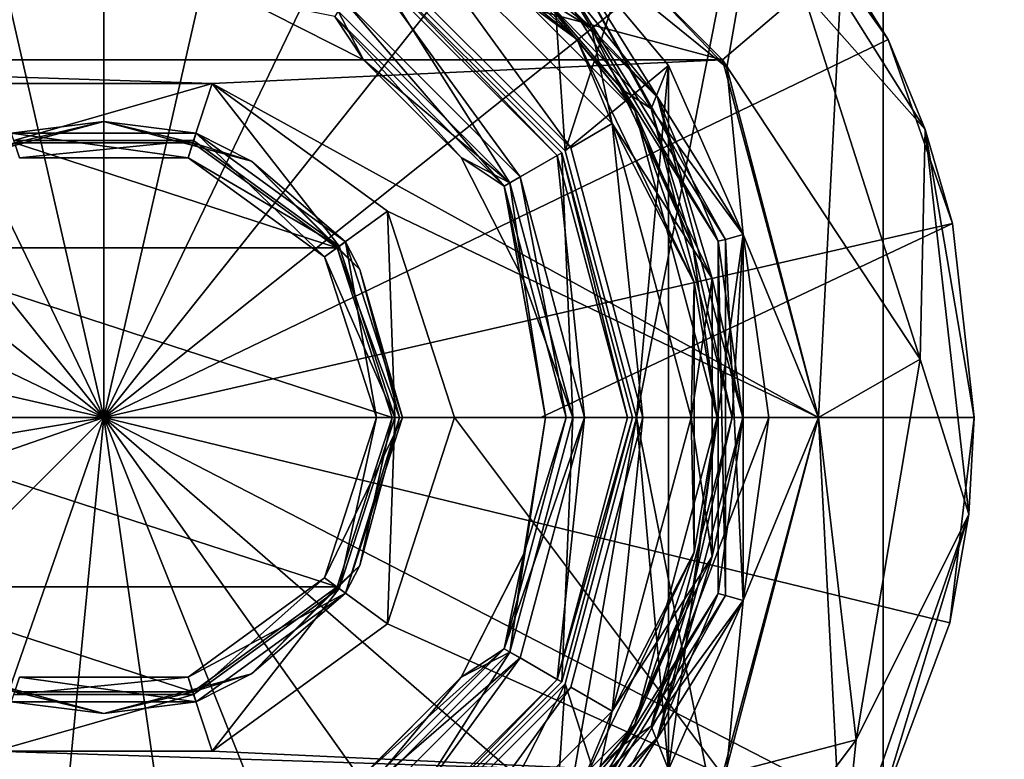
# Model space of a CAD drawing. Header units: millimetres. Extents: x -120 to 80, y -50 to 50.
# Tile 14 of 16: x -3 to 35, y -13 to 15. Entities that reach past the tile are written whole.
import ezdxf

# ---------------------------------------------------------------- set-up
doc = ezdxf.new("R2010")
doc.units = ezdxf.units.MM
doc.header["$LTSCALE"] = 65.185185
for name, color, linetype in [('1', 7, 'CONTINUOUS'), ('10', 7, 'CONTINUOUS'), ('100', 7, 'CONTINUOUS'), ('101', 7, 'CONTINUOUS'), ('102', 7, 'CONTINUOUS'), ('103', 7, 'CONTINUOUS'), ('104', 7, 'CONTINUOUS'), ('105', 7, 'CONTINUOUS'), ('106', 7, 'CONTINUOUS'), ('107', 7, 'CONTINUOUS'), ('109', 7, 'CONTINUOUS'), ('11', 7, 'CONTINUOUS'), ('110', 7, 'CONTINUOUS'), ('111', 7, 'CONTINUOUS'), ('112', 7, 'CONTINUOUS'), ('113', 7, 'CONTINUOUS'), ('114', 7, 'CONTINUOUS'), ('115', 7, 'CONTINUOUS'), ('116', 7, 'CONTINUOUS'), ('117', 7, 'CONTINUOUS'), ('118', 7, 'CONTINUOUS'), ('119', 7, 'CONTINUOUS'), ('120', 7, 'CONTINUOUS'), ('121', 7, 'CONTINUOUS'), ('123', 7, 'CONTINUOUS'), ('14', 7, 'CONTINUOUS'), ('16', 7, 'CONTINUOUS'), ('17', 7, 'CONTINUOUS'), ('3', 7, 'CONTINUOUS'), ('4', 7, 'CONTINUOUS'), ('50', 7, 'CONTINUOUS'), ('59', 7, 'CONTINUOUS'), ('6', 7, 'CONTINUOUS'), ('60', 7, 'CONTINUOUS'), ('81', 7, 'CONTINUOUS'), ('82', 7, 'CONTINUOUS'), ('83', 7, 'CONTINUOUS'), ('84', 7, 'CONTINUOUS'), ('85', 7, 'CONTINUOUS'), ('86', 7, 'CONTINUOUS'), ('88', 7, 'CONTINUOUS'), ('89', 7, 'CONTINUOUS'), ('9', 7, 'CONTINUOUS'), ('90', 7, 'CONTINUOUS'), ('92', 7, 'CONTINUOUS'), ('93', 7, 'CONTINUOUS'), ('99', 7, 'CONTINUOUS')]:
    doc.layers.add(name, color=color, linetype=linetype)

msp = doc.modelspace()

# ---------------------------------------------------------------- linework, layer by layer
at = {"layer": '1', "linetype": 'CONTINUOUS'}
for points in [[(16.021, 9.25, 61.5), (10.068, 17.454, 61.5), (9.25, 16.021, 61.5), (16.021, 9.25, 61.5)], [(17.448, 10.078, 61.5), (10.068, 17.454, 61.5), (16.021, 9.25, 61.5), (17.448, 10.078, 61.5)], [(18.5, 0, 61.5), (17.448, 10.078, 61.5), (16.021, 9.25, 61.5), (18.5, 0, 61.5)], [(20.15, 0, 61.5), (17.448, 10.078, 61.5), (18.5, 0, 61.5), (20.15, 0, 61.5)], [(16.021, -9.25, 61.5), (17.448, -10.078, 61.5), (18.5, 0, 61.5), (16.021, -9.25, 61.5)], [(17.448, -10.078, 61.5), (20.15, 0, 61.5), (18.5, 0, 61.5), (17.448, -10.078, 61.5)], [(9.25, -16.021, 61.5), (10.068, -17.454, 61.5), (16.021, -9.25, 61.5), (9.25, -16.021, 61.5)], [(10.068, -17.454, 61.5), (17.448, -10.078, 61.5), (16.021, -9.25, 61.5), (10.068, -17.454, 61.5)]]:
    msp.add_3dface(points, dxfattribs=at)
at = {"layer": '10', "linetype": 'CONTINUOUS'}
for points in [[(15.415, 8.9, 60.8), (8.9, 15.415, 60.8), (8.9, 15.415, 27.8), (15.415, 8.9, 60.8)], [(15.415, 8.9, 27.8), (15.415, 8.9, 60.8), (8.9, 15.415, 27.8), (15.415, 8.9, 27.8)], [(17.8, 0, 60.8), (15.415, 8.9, 60.8), (17.8, 0, 27.8), (17.8, 0, 60.8)], [(17.8, 0, 27.8), (15.415, 8.9, 60.8), (15.415, 8.9, 27.8), (17.8, 0, 27.8)], [(15.415, -8.9, 27.8), (17.8, 0, 60.8), (17.8, 0, 27.8), (15.415, -8.9, 27.8)], [(15.415, -8.9, 60.8), (17.8, 0, 60.8), (15.415, -8.9, 27.8), (15.415, -8.9, 60.8)], [(8.9, -15.415, 60.8), (15.415, -8.9, 60.8), (8.9, -15.415, 27.8), (8.9, -15.415, 60.8)], [(8.9, -15.415, 27.8), (15.415, -8.9, 60.8), (15.415, -8.9, 27.8), (8.9, -15.415, 27.8)]]:
    msp.add_3dface(points, dxfattribs=at)
at = {"layer": '100', "linetype": 'CONTINUOUS'}
for points in [[(31.616, 11.076, 59), (23.688, 23.688, 59), (30.182, 14.535, 92), (31.616, 11.076, 59)], [(30.182, 14.535, 92), (23.688, 23.688, 59), (26.191, 20.887, 92), (30.182, 14.535, 92)], [(32.66, 7.455, 92), (31.616, 11.076, 59), (30.182, 14.535, 92), (32.66, 7.455, 92)], [(33.292, -3.726, 59), (31.616, 11.076, 59), (33.5, 0, 92), (33.292, -3.726, 59)], [(33.5, 0, 92), (31.616, 11.076, 59), (32.66, 7.455, 92), (33.5, 0, 92)], [(32.554, -7.903, 92), (33.292, -3.726, 59), (33.5, 0, 92), (32.554, -7.903, 92)], [(28.385, -17.791, 59), (33.292, -3.726, 59), (29.771, -15.359, 92), (28.385, -17.791, 59)], [(29.771, -15.359, 92), (33.292, -3.726, 59), (32.554, -7.903, 92), (29.771, -15.359, 92)]]:
    msp.add_3dface(points, dxfattribs=at)
at = {"layer": '101', "linetype": 'CONTINUOUS'}
for points in [[(0, 33.5, 92), (-7.455, 32.66, 92), (0, 0, 95), (0, 33.5, 92)], [(7.455, 32.66, 92), (0, 33.5, 92), (0, 0, 95), (7.455, 32.66, 92)], [(-7.455, 32.66, 92), (-14.535, 30.182, 92), (0, 0, 95), (-7.455, 32.66, 92)], [(14.535, 30.182, 92), (7.455, 32.66, 92), (0, 0, 95), (14.535, 30.182, 92)], [(-14.535, 30.182, 92), (-20.887, 26.191, 92), (0, 0, 95), (-14.535, 30.182, 92)], [(20.887, 26.191, 92), (14.535, 30.182, 92), (0, 0, 95), (20.887, 26.191, 92)], [(-20.887, 26.191, 92), (-26.191, 20.887, 92), (0, 0, 95), (-20.887, 26.191, 92)], [(26.191, 20.887, 92), (20.887, 26.191, 92), (0, 0, 95), (26.191, 20.887, 92)], [(-26.191, 20.887, 92), (-30.182, 14.535, 92), (0, 0, 95), (-26.191, 20.887, 92)], [(30.182, 14.535, 92), (26.191, 20.887, 92), (0, 0, 95), (30.182, 14.535, 92)], [(-30.182, 14.535, 92), (-32.66, 7.455, 92), (0, 0, 95), (-30.182, 14.535, 92)], [(32.66, 7.455, 92), (30.182, 14.535, 92), (0, 0, 95), (32.66, 7.455, 92)], [(-32.66, 7.455, 92), (-33.5, 0, 92), (0, 0, 95), (-32.66, 7.455, 92)], [(16.817, 0, 94.249), (32.66, 7.455, 92), (0, 0, 95), (16.817, 0, 94.249)], [(33.5, 0, 92), (32.66, 7.455, 92), (16.817, 0, 94.249), (33.5, 0, 92)], [(0, 0, 95), (-33.5, 0, 92), (-16.817, 0, 94.249), (0, 0, 95)]]:
    msp.add_3dface(points, dxfattribs=at)
at = {"layer": '102', "linetype": 'CONTINUOUS'}
for points in [[(-33.033, -5.575, 92), (-31.645, -10.994, 92), (0, 0, 95), (-33.033, -5.575, 92)], [(-33.033, -5.575, 92), (0, 0, 95), (-16.817, 0, 94.249), (-33.033, -5.575, 92)], [(0, 0, 95), (-31.645, -10.994, 92), (-21.319, -21.319, 92.574), (0, 0, 95)], [(-10.994, -31.645, 92), (0, 0, 95), (-21.319, -21.319, 92.574), (-10.994, -31.645, 92)], [(-10.994, -31.645, 92), (-3.218, -33.345, 92), (0, 0, 95), (-10.994, -31.645, 92)], [(-3.218, -33.345, 92), (4.738, -33.163, 92), (0, 0, 95), (-3.218, -33.345, 92)], [(4.738, -33.163, 92), (12.428, -31.109, 92), (0, 0, 95), (4.738, -33.163, 92)], [(12.428, -31.109, 92), (19.416, -27.3, 92), (0, 0, 95), (12.428, -31.109, 92)], [(19.416, -27.3, 92), (25.308, -21.949, 92), (0, 0, 95), (19.416, -27.3, 92)], [(25.308, -21.949, 92), (29.771, -15.359, 92), (0, 0, 95), (25.308, -21.949, 92)], [(29.771, -15.359, 92), (32.554, -7.903, 92), (0, 0, 95), (29.771, -15.359, 92)], [(32.554, -7.903, 92), (33.5, 0, 92), (0, 0, 95), (32.554, -7.903, 92)], [(33.5, 0, 92), (16.817, 0, 94.249), (0, 0, 95), (33.5, 0, 92)]]:
    msp.add_3dface(points, dxfattribs=at)
at = {"layer": '103', "linetype": 'CONTINUOUS'}
for points in [[(-4.172, 12.839, 79), (4.172, 12.839, 79), (-3.461, 10.652, 79), (-4.172, 12.839, 79)], [(-3.461, 10.652, 79), (4.172, 12.839, 79), (3.461, 10.652, 79), (-3.461, 10.652, 79)], [(3.461, 10.652, 79), (4.172, 12.839, 79), (9.061, 6.583, 79), (3.461, 10.652, 79)], [(4.172, 12.839, 79), (10.922, 7.935, 79), (9.061, 6.583, 79), (4.172, 12.839, 79)], [(9.061, 6.583, 79), (10.922, 7.935, 79), (11.2, 0, 79), (9.061, 6.583, 79)], [(10.922, 7.935, 79), (13.5, 0, 79), (11.2, 0, 79), (10.922, 7.935, 79)], [(11.2, 0, 79), (10.922, -7.935, 79), (9.061, -6.583, 79), (11.2, 0, 79)], [(13.5, 0, 79), (10.922, -7.935, 79), (11.2, 0, 79), (13.5, 0, 79)], [(9.061, -6.583, 79), (4.172, -12.839, 79), (3.461, -10.652, 79), (9.061, -6.583, 79)], [(10.922, -7.935, 79), (4.172, -12.839, 79), (9.061, -6.583, 79), (10.922, -7.935, 79)], [(4.172, -12.839, 79), (-4.172, -12.839, 79), (3.461, -10.652, 79), (4.172, -12.839, 79)], [(3.461, -10.652, 79), (-4.172, -12.839, 79), (-3.461, -10.652, 79), (3.461, -10.652, 79)]]:
    msp.add_3dface(points, dxfattribs=at)
at = {"layer": '104', "linetype": 'CONTINUOUS'}
for points in [[(13.75, 23.815, 90), (23.816, 13.75, 90), (13.75, 23.815, 91), (13.75, 23.815, 90)], [(13.75, 23.815, 91), (23.816, 13.75, 90), (23.816, 13.749, 91), (13.75, 23.815, 91)], [(23.816, 13.75, 90), (27.5, 0, 90), (23.816, 13.749, 91), (23.816, 13.75, 90)], [(23.816, 13.749, 91), (27.5, 0, 90), (27.5, 0, 91), (23.816, 13.749, 91)]]:
    msp.add_3dface(points, dxfattribs=at)
at = {"layer": '105', "linetype": 'CONTINUOUS'}
for points in [[(27.5, 0, 91), (27.5, 0, 90), (23.816, -13.75, 90), (27.5, 0, 91)], [(27.5, 0, 91), (23.816, -13.75, 90), (23.816, -13.749, 91), (27.5, 0, 91)]]:
    msp.add_3dface(points, dxfattribs=at)
at = {"layer": '106', "linetype": 'CONTINUOUS'}
for points in [[(-3.245, 9.986, 79.7), (3.245, 9.986, 79.7), (-3.245, 9.986, 87.5), (-3.245, 9.986, 79.7)], [(-3.245, 9.986, 87.5), (3.245, 9.986, 79.7), (3.245, 9.986, 87.5), (-3.245, 9.986, 87.5)], [(3.245, 9.986, 79.7), (8.495, 6.172, 79.7), (3.245, 9.986, 87.5), (3.245, 9.986, 79.7)], [(3.245, 9.986, 87.5), (8.495, 6.172, 79.7), (8.495, 6.172, 87.5), (3.245, 9.986, 87.5)], [(8.495, 6.172, 79.7), (10.5, 0, 79.7), (8.495, 6.172, 87.5), (8.495, 6.172, 79.7)], [(8.495, 6.172, 87.5), (10.5, 0, 79.7), (10.5, 0, 87.5), (8.495, 6.172, 87.5)]]:
    msp.add_3dface(points, dxfattribs=at)
at = {"layer": '107', "linetype": 'CONTINUOUS'}
for points in [[(10.5, 0, 87.5), (10.5, 0, 79.7), (8.495, -6.172, 79.7), (10.5, 0, 87.5)], [(10.5, 0, 87.5), (8.495, -6.172, 79.7), (8.495, -6.172, 87.5), (10.5, 0, 87.5)], [(8.495, -6.172, 79.7), (3.245, -9.986, 79.7), (8.495, -6.172, 87.5), (8.495, -6.172, 79.7)], [(8.495, -6.172, 87.5), (3.245, -9.986, 79.7), (3.245, -9.986, 87.5), (8.495, -6.172, 87.5)], [(3.245, -9.986, 79.7), (-3.245, -9.986, 79.7), (3.245, -9.986, 87.5), (3.245, -9.986, 79.7)], [(3.245, -9.986, 87.5), (-3.245, -9.986, 79.7), (-3.245, -9.986, 87.5), (3.245, -9.986, 87.5)]]:
    msp.add_3dface(points, dxfattribs=at)
at = {"layer": '109', "linetype": 'CONTINUOUS'}
for points in [[(-3.461, 10.652, 79), (3.461, 10.652, 79), (-3.245, 9.986, 79.7), (-3.461, 10.652, 79)], [(3.461, 10.652, 79), (3.245, 9.986, 79.7), (-3.245, 9.986, 79.7), (3.461, 10.652, 79)], [(3.461, 10.652, 79), (9.061, 6.583, 79), (3.245, 9.986, 79.7), (3.461, 10.652, 79)], [(9.061, 6.583, 79), (8.495, 6.172, 79.7), (3.245, 9.986, 79.7), (9.061, 6.583, 79)], [(9.061, 6.583, 79), (11.2, 0, 79), (8.495, 6.172, 79.7), (9.061, 6.583, 79)], [(11.2, 0, 79), (10.5, 0, 79.7), (8.495, 6.172, 79.7), (11.2, 0, 79)]]:
    msp.add_3dface(points, dxfattribs=at)
at = {"layer": '11', "linetype": 'CONTINUOUS'}
for points in [[(9.25, 16.021, 61.5), (8.9, 15.415, 60.8), (15.415, 8.9, 60.8), (9.25, 16.021, 61.5)], [(16.021, 9.25, 61.5), (9.25, 16.021, 61.5), (15.415, 8.9, 60.8), (16.021, 9.25, 61.5)], [(16.021, 9.25, 61.5), (15.415, 8.9, 60.8), (17.8, 0, 60.8), (16.021, 9.25, 61.5)], [(18.5, 0, 61.5), (16.021, 9.25, 61.5), (17.8, 0, 60.8), (18.5, 0, 61.5)], [(16.021, -9.25, 61.5), (18.5, 0, 61.5), (15.415, -8.9, 60.8), (16.021, -9.25, 61.5)], [(18.5, 0, 61.5), (17.8, 0, 60.8), (15.415, -8.9, 60.8), (18.5, 0, 61.5)], [(16.021, -9.25, 61.5), (15.415, -8.9, 60.8), (8.9, -15.415, 60.8), (16.021, -9.25, 61.5)], [(9.25, -16.021, 61.5), (16.021, -9.25, 61.5), (8.9, -15.415, 60.8), (9.25, -16.021, 61.5)]]:
    msp.add_3dface(points, dxfattribs=at)
at = {"layer": '110', "linetype": 'CONTINUOUS'}
for points in [[(10.5, 0, 79.7), (9.061, -6.583, 79), (8.495, -6.172, 79.7), (10.5, 0, 79.7)], [(11.2, 0, 79), (9.061, -6.583, 79), (10.5, 0, 79.7), (11.2, 0, 79)], [(3.461, -10.652, 79), (3.245, -9.986, 79.7), (8.495, -6.172, 79.7), (3.461, -10.652, 79)], [(9.061, -6.583, 79), (3.461, -10.652, 79), (8.495, -6.172, 79.7), (9.061, -6.583, 79)], [(3.461, -10.652, 79), (-3.461, -10.652, 79), (3.245, -9.986, 79.7), (3.461, -10.652, 79)], [(-3.461, -10.652, 79), (-3.245, -9.986, 79.7), (3.245, -9.986, 79.7), (-3.461, -10.652, 79)]]:
    msp.add_3dface(points, dxfattribs=at)
at = {"layer": '111', "linetype": 'CONTINUOUS'}
for points in [[(-3.432, 10.556, 91.5), (8.984, 6.519, 91.5), (-8.984, 6.519, 91.5), (-3.432, 10.556, 91.5)], [(3.432, 10.556, 91.5), (8.984, 6.519, 91.5), (-3.432, 10.556, 91.5), (3.432, 10.556, 91.5)], [(-8.984, 6.519, 91.5), (11.1, 0, 91.5), (-11.1, 0, 91.5), (-8.984, 6.519, 91.5)], [(8.984, 6.519, 91.5), (11.1, 0, 91.5), (-8.984, 6.519, 91.5), (8.984, 6.519, 91.5)], [(-11.1, 0, 91.5), (11.1, 0, 91.5), (8.984, -6.519, 91.5), (-11.1, 0, 91.5)], [(-8.984, -6.519, 91.5), (-11.1, 0, 91.5), (8.984, -6.519, 91.5), (-8.984, -6.519, 91.5)], [(-3.432, -10.556, 91.5), (-8.984, -6.519, 91.5), (3.432, -10.556, 91.5), (-3.432, -10.556, 91.5)], [(3.432, -10.556, 91.5), (-8.984, -6.519, 91.5), (8.984, -6.519, 91.5), (3.432, -10.556, 91.5)]]:
    msp.add_3dface(points, dxfattribs=at)
at = {"layer": '112', "linetype": 'CONTINUOUS'}
for points in [[(4.172, 12.839, 79), (-4.172, 12.839, 79), (4.172, 12.839, 91), (4.172, 12.839, 79)], [(4.172, 12.839, 91), (-4.172, 12.839, 79), (-4.172, 12.839, 91), (4.172, 12.839, 91)], [(10.922, 7.935, 79), (4.172, 12.839, 79), (10.922, 7.935, 91), (10.922, 7.935, 79)], [(10.922, 7.935, 91), (4.172, 12.839, 79), (4.172, 12.839, 91), (10.922, 7.935, 91)], [(13.5, 0, 79), (10.922, 7.935, 79), (13.5, 0, 91), (13.5, 0, 79)], [(13.5, 0, 91), (10.922, 7.935, 79), (10.922, 7.935, 91), (13.5, 0, 91)]]:
    msp.add_3dface(points, dxfattribs=at)
at = {"layer": '113', "linetype": 'CONTINUOUS'}
for points in [[(-23.816, 13.749, 91), (-13.75, 23.815, 91), (23.816, 13.749, 91), (-23.816, 13.749, 91)], [(-13.75, 23.815, 91), (13.75, 23.815, 91), (23.816, 13.749, 91), (-13.75, 23.815, 91)], [(-23.816, 13.749, 91), (23.816, 13.749, 91), (4.172, 12.839, 91), (-23.816, 13.749, 91)], [(-23.816, 13.749, 91), (4.172, 12.839, 91), (-4.172, 12.839, 91), (-23.816, 13.749, 91)], [(23.816, 13.749, 91), (27.5, 0, 91), (4.172, 12.839, 91), (23.816, 13.749, 91)], [(27.5, 0, 91), (10.922, 7.935, 91), (4.172, 12.839, 91), (27.5, 0, 91)], [(27.5, 0, 91), (13.5, 0, 91), (10.922, 7.935, 91), (27.5, 0, 91)], [(13.5, 0, 91), (23.816, -13.749, 91), (10.922, -7.935, 91), (13.5, 0, 91)], [(27.5, 0, 91), (23.816, -13.749, 91), (13.5, 0, 91), (27.5, 0, 91)], [(10.922, -7.935, 91), (23.816, -13.749, 91), (4.172, -12.839, 91), (10.922, -7.935, 91)], [(23.816, -13.749, 91), (-23.816, -13.749, 91), (-4.172, -12.839, 91), (23.816, -13.749, 91)], [(4.172, -12.839, 91), (23.816, -13.749, 91), (-4.172, -12.839, 91), (4.172, -12.839, 91)]]:
    msp.add_3dface(points, dxfattribs=at)
at = {"layer": '114', "linetype": 'CONTINUOUS'}
for points in [[(10.922, -7.935, 79), (13.5, 0, 79), (10.922, -7.935, 91), (10.922, -7.935, 79)], [(13.5, 0, 79), (13.5, 0, 91), (10.922, -7.935, 91), (13.5, 0, 79)], [(4.172, -12.839, 79), (10.922, -7.935, 79), (4.172, -12.839, 91), (4.172, -12.839, 79)], [(10.922, -7.935, 79), (10.922, -7.935, 91), (4.172, -12.839, 91), (10.922, -7.935, 79)], [(-4.172, -12.839, 79), (4.172, -12.839, 79), (-4.172, -12.839, 91), (-4.172, -12.839, 79)], [(4.172, -12.839, 79), (4.172, -12.839, 91), (-4.172, -12.839, 91), (4.172, -12.839, 79)]]:
    msp.add_3dface(points, dxfattribs=at)
at = {"layer": '115', "linetype": 'CONTINUOUS'}
for points in [[(3.554, 10.937, 91.1), (-3.554, 10.937, 91.1), (3.554, 10.937, 88.5), (3.554, 10.937, 91.1)], [(3.554, 10.937, 88.5), (-3.554, 10.937, 91.1), (-3.554, 10.937, 88.5), (3.554, 10.937, 88.5)], [(9.304, 6.76, 91.1), (3.554, 10.937, 91.1), (9.304, 6.76, 88.5), (9.304, 6.76, 91.1)], [(9.304, 6.76, 88.5), (3.554, 10.937, 91.1), (3.554, 10.937, 88.5), (9.304, 6.76, 88.5)], [(11.5, 0, 91.1), (9.304, 6.76, 91.1), (11.5, 0, 88.5), (11.5, 0, 91.1)], [(11.5, 0, 88.5), (9.304, 6.76, 91.1), (9.304, 6.76, 88.5), (11.5, 0, 88.5)]]:
    msp.add_3dface(points, dxfattribs=at)
at = {"layer": '116', "linetype": 'CONTINUOUS'}
for points in [[(-3.245, 9.986, 87.5), (3.245, 9.986, 87.5), (-3.554, 10.937, 88.5), (-3.245, 9.986, 87.5)], [(3.245, 9.986, 87.5), (3.554, 10.937, 88.5), (-3.554, 10.937, 88.5), (3.245, 9.986, 87.5)], [(3.245, 9.986, 87.5), (8.495, 6.172, 87.5), (3.554, 10.937, 88.5), (3.245, 9.986, 87.5)], [(8.495, 6.172, 87.5), (9.304, 6.76, 88.5), (3.554, 10.937, 88.5), (8.495, 6.172, 87.5)], [(8.495, 6.172, 87.5), (10.5, 0, 87.5), (9.304, 6.76, 88.5), (8.495, 6.172, 87.5)], [(10.5, 0, 87.5), (11.5, 0, 88.5), (9.304, 6.76, 88.5), (10.5, 0, 87.5)]]:
    msp.add_3dface(points, dxfattribs=at)
at = {"layer": '117', "linetype": 'CONTINUOUS'}
for points in [[(11.5, 0, 91.1), (11.5, 0, 88.5), (9.304, -6.76, 88.5), (11.5, 0, 91.1)], [(9.304, -6.76, 91.1), (11.5, 0, 91.1), (9.304, -6.76, 88.5), (9.304, -6.76, 91.1)], [(3.554, -10.937, 91.1), (9.304, -6.76, 91.1), (3.554, -10.937, 88.5), (3.554, -10.937, 91.1)], [(3.554, -10.937, 88.5), (9.304, -6.76, 91.1), (9.304, -6.76, 88.5), (3.554, -10.937, 88.5)], [(-3.554, -10.937, 91.1), (3.554, -10.937, 91.1), (-3.554, -10.937, 88.5), (-3.554, -10.937, 91.1)], [(-3.554, -10.937, 88.5), (3.554, -10.937, 91.1), (3.554, -10.937, 88.5), (-3.554, -10.937, 88.5)]]:
    msp.add_3dface(points, dxfattribs=at)
at = {"layer": '118', "linetype": 'CONTINUOUS'}
for points in [[(10.5, 0, 87.5), (8.495, -6.172, 87.5), (11.5, 0, 88.5), (10.5, 0, 87.5)], [(11.5, 0, 88.5), (8.495, -6.172, 87.5), (9.304, -6.76, 88.5), (11.5, 0, 88.5)], [(8.495, -6.172, 87.5), (3.245, -9.986, 87.5), (9.304, -6.76, 88.5), (8.495, -6.172, 87.5)], [(3.245, -9.986, 87.5), (3.554, -10.937, 88.5), (9.304, -6.76, 88.5), (3.245, -9.986, 87.5)], [(-3.245, -9.986, 87.5), (-3.554, -10.937, 88.5), (3.554, -10.937, 88.5), (-3.245, -9.986, 87.5)], [(3.245, -9.986, 87.5), (-3.245, -9.986, 87.5), (3.554, -10.937, 88.5), (3.245, -9.986, 87.5)]]:
    msp.add_3dface(points, dxfattribs=at)
at = {"layer": '119', "linetype": 'CONTINUOUS'}
for points in [[(-3.432, 10.556, 91.5), (-5.691, 9.858, 91.383), (0, 11.383, 91.383), (-3.432, 10.556, 91.5)], [(-5.691, 9.858, 91.383), (-3.554, 10.937, 91.1), (0, 11.383, 91.383), (-5.691, 9.858, 91.383)], [(-3.554, 10.937, 91.1), (3.554, 10.937, 91.1), (0, 11.383, 91.383), (-3.554, 10.937, 91.1)], [(3.432, 10.556, 91.5), (-3.432, 10.556, 91.5), (0, 11.383, 91.383), (3.432, 10.556, 91.5)], [(3.432, 10.556, 91.5), (0, 11.383, 91.383), (5.691, 9.858, 91.383), (3.432, 10.556, 91.5)], [(0, 11.383, 91.383), (3.554, 10.937, 91.1), (5.691, 9.858, 91.383), (0, 11.383, 91.383)], [(3.554, 10.937, 91.1), (9.304, 6.76, 91.1), (5.691, 9.858, 91.383), (3.554, 10.937, 91.1)], [(8.984, 6.519, 91.5), (3.432, 10.556, 91.5), (5.691, 9.858, 91.383), (8.984, 6.519, 91.5)], [(8.984, 6.519, 91.5), (5.691, 9.858, 91.383), (9.858, 5.691, 91.383), (8.984, 6.519, 91.5)], [(5.691, 9.858, 91.383), (9.304, 6.76, 91.1), (9.858, 5.691, 91.383), (5.691, 9.858, 91.383)], [(11.1, 0, 91.5), (8.984, 6.519, 91.5), (11.383, 0, 91.383), (11.1, 0, 91.5)], [(8.984, 6.519, 91.5), (9.858, 5.691, 91.383), (11.383, 0, 91.383), (8.984, 6.519, 91.5)], [(9.304, 6.76, 91.1), (11.5, 0, 91.1), (9.858, 5.691, 91.383), (9.304, 6.76, 91.1)], [(9.858, 5.691, 91.383), (11.5, 0, 91.1), (11.383, 0, 91.383), (9.858, 5.691, 91.383)]]:
    msp.add_3dface(points, dxfattribs=at)
at = {"layer": '120', "linetype": 'CONTINUOUS'}
for points in [[(8.984, -6.519, 91.5), (11.1, 0, 91.5), (9.858, -5.691, 91.383), (8.984, -6.519, 91.5)], [(11.5, 0, 91.1), (9.304, -6.76, 91.1), (11.383, 0, 91.383), (11.5, 0, 91.1)], [(11.1, 0, 91.5), (11.383, 0, 91.383), (9.858, -5.691, 91.383), (11.1, 0, 91.5)], [(11.383, 0, 91.383), (9.304, -6.76, 91.1), (9.858, -5.691, 91.383), (11.383, 0, 91.383)], [(8.984, -6.519, 91.5), (9.858, -5.691, 91.383), (5.691, -9.858, 91.383), (8.984, -6.519, 91.5)], [(9.858, -5.691, 91.383), (9.304, -6.76, 91.1), (5.691, -9.858, 91.383), (9.858, -5.691, 91.383)], [(3.432, -10.556, 91.5), (8.984, -6.519, 91.5), (5.691, -9.858, 91.383), (3.432, -10.556, 91.5)], [(9.304, -6.76, 91.1), (3.554, -10.937, 91.1), (5.691, -9.858, 91.383), (9.304, -6.76, 91.1)], [(-3.432, -10.556, 91.5), (0, -11.383, 91.383), (-5.691, -9.858, 91.383), (-3.432, -10.556, 91.5)], [(0, -11.383, 91.383), (-3.554, -10.937, 91.1), (-5.691, -9.858, 91.383), (0, -11.383, 91.383)], [(3.432, -10.556, 91.5), (5.691, -9.858, 91.383), (0, -11.383, 91.383), (3.432, -10.556, 91.5)], [(5.691, -9.858, 91.383), (3.554, -10.937, 91.1), (0, -11.383, 91.383), (5.691, -9.858, 91.383)], [(-3.432, -10.556, 91.5), (3.432, -10.556, 91.5), (0, -11.383, 91.383), (-3.432, -10.556, 91.5)], [(3.554, -10.937, 91.1), (-3.554, -10.937, 91.1), (0, -11.383, 91.383), (3.554, -10.937, 91.1)]]:
    msp.add_3dface(points, dxfattribs=at)
at = {"layer": '121', "linetype": 'CONTINUOUS'}
for points in [[(23.816, 13.75, 90), (13.75, 23.815, 90), (26.898, 16.394, 90), (23.816, 13.75, 90)], [(31.42, 2.247, 90), (23.816, 13.75, 90), (26.898, 16.394, 90), (31.42, 2.247, 90)], [(27.5, 0, 90), (23.816, 13.75, 90), (31.42, 2.247, 90), (27.5, 0, 90)], [(28.957, -12.4, 90), (27.5, 0, 90), (31.42, 2.247, 90), (28.957, -12.4, 90)], [(23.816, -13.75, 90), (27.5, 0, 90), (28.957, -12.4, 90), (23.816, -13.75, 90)], [(20.057, -24.289, 90), (23.816, -13.75, 90), (28.957, -12.4, 90), (20.057, -24.289, 90)]]:
    msp.add_3dface(points, dxfattribs=at)
at = {"layer": '123', "linetype": 'CONTINUOUS'}
for points in [[(26.897, 16.395, 59), (31.42, 2.247, 59), (26.898, 16.394, 90), (26.897, 16.395, 59)], [(31.42, 2.247, 59), (31.42, 2.247, 90), (26.898, 16.394, 90), (31.42, 2.247, 59)], [(31.42, 2.247, 59), (28.957, -12.399, 59), (31.42, 2.247, 90), (31.42, 2.247, 59)], [(28.957, -12.399, 59), (28.957, -12.4, 90), (31.42, 2.247, 90), (28.957, -12.399, 59)], [(28.957, -12.399, 59), (20.057, -24.289, 59), (28.957, -12.4, 90), (28.957, -12.399, 59)], [(20.057, -24.289, 59), (20.057, -24.289, 90), (28.957, -12.4, 90), (20.057, -24.289, 59)]]:
    msp.add_3dface(points, dxfattribs=at)
at = {"layer": '14', "linetype": 'CONTINUOUS'}
for points in [[(5.253, 16.168, 27), (9.992, 13.753, 27), (8.9, 15.415, 27.8), (5.253, 16.168, 27)], [(9.992, 13.753, 27), (13.753, 9.992, 27), (8.9, 15.415, 27.8), (9.992, 13.753, 27)], [(13.753, 9.992, 27), (15.415, 8.9, 27.8), (8.9, 15.415, 27.8), (13.753, 9.992, 27)], [(13.753, 9.992, 27), (16.168, 5.253, 27), (15.415, 8.9, 27.8), (13.753, 9.992, 27)], [(16.168, 5.253, 27), (17, 0, 27), (15.415, 8.9, 27.8), (16.168, 5.253, 27)], [(17, 0, 27), (17.8, 0, 27.8), (15.415, 8.9, 27.8), (17, 0, 27)], [(16.168, -5.253, 27), (15.415, -8.9, 27.8), (17.8, 0, 27.8), (16.168, -5.253, 27)], [(17, 0, 27), (16.168, -5.253, 27), (17.8, 0, 27.8), (17, 0, 27)], [(16.168, -5.253, 27), (13.753, -9.992, 27), (15.415, -8.9, 27.8), (16.168, -5.253, 27)], [(9.992, -13.753, 27), (8.9, -15.415, 27.8), (15.415, -8.9, 27.8), (9.992, -13.753, 27)], [(13.753, -9.992, 27), (9.992, -13.753, 27), (15.415, -8.9, 27.8), (13.753, -9.992, 27)]]:
    msp.add_3dface(points, dxfattribs=at)
at = {"layer": '16', "linetype": 'CONTINUOUS'}
for points in [[(10.175, 17.624, 61.3), (17.624, 10.175, 61.3), (10.175, 17.623, 20), (10.175, 17.624, 61.3)], [(10.175, 17.623, 20), (17.624, 10.175, 61.3), (17.624, 10.175, 20), (10.175, 17.623, 20)], [(17.624, 10.175, 61.3), (20.35, 0, 61.3), (17.624, 10.175, 20), (17.624, 10.175, 61.3)], [(17.624, 10.175, 20), (20.35, 0, 61.3), (20.35, 0, 20), (17.624, 10.175, 20)], [(20.35, 0, 61.3), (17.624, -10.175, 61.3), (20.35, 0, 20), (20.35, 0, 61.3)], [(20.35, 0, 20), (17.624, -10.175, 61.3), (17.624, -10.175, 20), (20.35, 0, 20)], [(17.624, -10.175, 61.3), (10.175, -17.624, 61.3), (17.624, -10.175, 20), (17.624, -10.175, 61.3)], [(17.624, -10.175, 20), (10.175, -17.624, 61.3), (10.175, -17.623, 20), (17.624, -10.175, 20)]]:
    msp.add_3dface(points, dxfattribs=at)
at = {"layer": '17', "linetype": 'CONTINUOUS'}
for points in [[(15.632, 9.025, 20), (9.025, 15.632, 20), (10.175, 17.623, 20), (15.632, 9.025, 20)], [(15.632, 9.025, 20), (10.175, 17.623, 20), (17.624, 10.175, 20), (15.632, 9.025, 20)], [(18.05, 0, 20), (15.632, 9.025, 20), (17.624, 10.175, 20), (18.05, 0, 20)], [(18.05, 0, 20), (17.624, 10.175, 20), (20.35, 0, 20), (18.05, 0, 20)], [(15.632, -9.025, 20), (18.05, 0, 20), (17.624, -10.175, 20), (15.632, -9.025, 20)], [(18.05, 0, 20), (20.35, 0, 20), (17.624, -10.175, 20), (18.05, 0, 20)], [(9.025, -15.632, 20), (15.632, -9.025, 20), (10.175, -17.623, 20), (9.025, -15.632, 20)], [(15.632, -9.025, 20), (17.624, -10.175, 20), (10.175, -17.623, 20), (15.632, -9.025, 20)]]:
    msp.add_3dface(points, dxfattribs=at)
at = {"layer": '3', "linetype": 'CONTINUOUS'}
for points in [[(9.025, 15.632, 20), (15.632, 9.025, 20), (9.025, 15.632, 22), (9.025, 15.632, 20)], [(9.025, 15.632, 22), (15.632, 9.025, 20), (15.632, 9.025, 22), (9.025, 15.632, 22)], [(15.632, 9.025, 20), (18.05, 0, 20), (15.632, 9.025, 22), (15.632, 9.025, 20)], [(15.632, 9.025, 22), (18.05, 0, 20), (18.05, 0, 22), (15.632, 9.025, 22)], [(18.05, 0, 20), (15.632, -9.025, 20), (18.05, 0, 22), (18.05, 0, 20)], [(18.05, 0, 22), (15.632, -9.025, 20), (15.632, -9.025, 22), (18.05, 0, 22)], [(15.632, -9.025, 20), (9.025, -15.632, 20), (15.632, -9.025, 22), (15.632, -9.025, 20)], [(15.632, -9.025, 22), (9.025, -15.632, 20), (9.025, -15.632, 22), (15.632, -9.025, 22)]]:
    msp.add_3dface(points, dxfattribs=at)
at = {"layer": '4', "linetype": 'CONTINUOUS'}
for points in [[(10.068, 17.454, 61.5), (17.448, 10.078, 61.5), (10.175, 17.624, 61.3), (10.068, 17.454, 61.5)], [(10.175, 17.624, 61.3), (17.448, 10.078, 61.5), (17.624, 10.175, 61.3), (10.175, 17.624, 61.3)], [(17.448, 10.078, 61.5), (20.15, 0, 61.5), (17.624, 10.175, 61.3), (17.448, 10.078, 61.5)], [(17.624, 10.175, 61.3), (20.15, 0, 61.5), (20.35, 0, 61.3), (17.624, 10.175, 61.3)], [(20.15, 0, 61.5), (17.448, -10.078, 61.5), (20.35, 0, 61.3), (20.15, 0, 61.5)], [(20.35, 0, 61.3), (17.448, -10.078, 61.5), (17.624, -10.175, 61.3), (20.35, 0, 61.3)], [(17.448, -10.078, 61.5), (10.068, -17.454, 61.5), (10.175, -17.624, 61.3), (17.448, -10.078, 61.5)], [(17.624, -10.175, 61.3), (17.448, -10.078, 61.5), (10.175, -17.624, 61.3), (17.624, -10.175, 61.3)]]:
    msp.add_3dface(points, dxfattribs=at)
at = {"layer": '50', "linetype": 'CONTINUOUS'}
for points in [[(17.753, 10.25, 27), (10.25, 17.753, 27), (17.753, 10.25, 26), (17.753, 10.25, 27)], [(17.753, 10.25, 26), (10.25, 17.753, 27), (10.25, 17.753, 26), (17.753, 10.25, 26)], [(20.5, 0, 27), (17.753, 10.25, 27), (20.5, 0, 26), (20.5, 0, 27)], [(20.5, 0, 26), (17.753, 10.25, 27), (17.753, 10.25, 26), (20.5, 0, 26)], [(17.753, -10.25, 27), (20.5, 0, 27), (17.753, -10.25, 26), (17.753, -10.25, 27)], [(17.753, -10.25, 26), (20.5, 0, 27), (20.5, 0, 26), (17.753, -10.25, 26)], [(10.25, -17.753, 27), (17.753, -10.25, 27), (10.25, -17.753, 26), (10.25, -17.753, 27)], [(10.25, -17.753, 26), (17.753, -10.25, 27), (17.753, -10.25, 26), (10.25, -17.753, 26)]]:
    msp.add_3dface(points, dxfattribs=at)
at = {"layer": '59', "linetype": 'CONTINUOUS'}
for points in [[(-70, 48, 26), (30, 48, 26), (-57.591, 9.51, 26), (-70, 48, 26)], [(-57.591, 9.51, 26), (30, 48, 26), (-51.409, 9.51, 26), (-57.591, 9.51, 26)], [(-51.409, 9.51, 26), (30, 48, 26), (-46.41, 5.878, 26), (-51.409, 9.51, 26)], [(30, 48, 26), (-12.578, 24.455, 26), (-46.41, 5.878, 26), (30, 48, 26)], [(14.323, 23.475, 26), (30, 48, 26), (23.98, 13.461, 26), (14.323, 23.475, 26)], [(23.98, 13.461, 26), (30, 48, 26), (27.5, 0, 26), (23.98, 13.461, 26)], [(30, 48, 26), (30, -48, 26), (27.5, 0, 26), (30, 48, 26)], [(30, -48, 26), (30, 48, 26), (48.348, 44.355, 26), (30, -48, 26)], [(48.348, -44.355, 26), (30, -48, 26), (48.348, 44.355, 26), (48.348, -44.355, 26)], [(17.753, 10.25, 26), (10.25, 17.753, 26), (17.168, 18.99, 26), (17.753, 10.25, 26)], [(21.728, 13.537, 26), (17.753, 10.25, 26), (17.168, 18.99, 26), (21.728, 13.537, 26)], [(20.5, 0, 26), (17.753, 10.25, 26), (21.728, 13.537, 26), (20.5, 0, 26)], [(21.728, -13.537, 26), (20.5, 0, 26), (21.728, 13.537, 26), (21.728, -13.537, 26)], [(24.613, 7.04, 26), (21.728, -13.537, 26), (21.728, 13.537, 26), (24.613, 7.04, 26)], [(24.613, -7.04, 26), (21.728, -13.537, 26), (24.613, 7.04, 26), (24.613, -7.04, 26)], [(25.6, 0, 26), (24.613, -7.04, 26), (24.613, 7.04, 26), (25.6, 0, 26)], [(17.753, -10.25, 26), (20.5, 0, 26), (17.168, -18.99, 26), (17.753, -10.25, 26)], [(17.168, -18.99, 26), (20.5, 0, 26), (21.728, -13.537, 26), (17.168, -18.99, 26)], [(27.5, 0, 26), (30, -48, 26), (23.98, -13.461, 26), (27.5, 0, 26)], [(10.25, -17.753, 26), (17.753, -10.25, 26), (11.283, -22.98, 26), (10.25, -17.753, 26)], [(11.283, -22.98, 26), (17.753, -10.25, 26), (17.168, -18.99, 26), (11.283, -22.98, 26)]]:
    msp.add_3dface(points, dxfattribs=at)
at = {"layer": '6', "linetype": 'CONTINUOUS'}
for points in [[(5.253, 16.168, 22), (9.025, 15.632, 22), (9.992, 13.754, 22), (5.253, 16.168, 22)], [(9.025, 15.632, 22), (15.632, 9.025, 22), (9.992, 13.754, 22), (9.025, 15.632, 22)], [(9.992, 13.754, 22), (15.632, 9.025, 22), (13.753, 9.993, 22), (9.992, 13.754, 22)], [(13.753, 9.993, 22), (15.632, 9.025, 22), (16.168, 5.254, 22), (13.753, 9.993, 22)], [(15.632, 9.025, 22), (18.05, 0, 22), (16.168, 5.254, 22), (15.632, 9.025, 22)], [(16.168, 5.254, 22), (18.05, 0, 22), (17, 0, 22), (16.168, 5.254, 22)], [(18.05, 0, 22), (15.632, -9.025, 22), (17, 0, 22), (18.05, 0, 22)], [(17, 0, 22), (15.632, -9.025, 22), (16.168, -5.254, 22), (17, 0, 22)], [(16.168, -5.254, 22), (15.632, -9.025, 22), (13.753, -9.993, 22), (16.168, -5.254, 22)], [(15.632, -9.025, 22), (9.025, -15.632, 22), (13.753, -9.993, 22), (15.632, -9.025, 22)], [(13.753, -9.993, 22), (9.025, -15.632, 22), (9.992, -13.754, 22), (13.753, -9.993, 22)]]:
    msp.add_3dface(points, dxfattribs=at)
at = {"layer": '60', "linetype": 'CONTINUOUS'}
for points in [[(10.25, 17.753, 27), (17.753, 10.25, 27), (30, 48, 27), (10.25, 17.753, 27)], [(17.753, 10.25, 27), (20.5, 0, 27), (30, 48, 27), (17.753, 10.25, 27)], [(30, 48, 27), (20.5, 0, 27), (30, -48, 27), (30, 48, 27)], [(48.348, 44.355, 27), (30, 48, 27), (48.348, -44.355, 27), (48.348, 44.355, 27)], [(48.348, -44.355, 27), (30, 48, 27), (30, -48, 27), (48.348, -44.355, 27)], [(-48, 0, 27), (-49.904, -4.596, 27), (30, -48, 27), (-48, 0, 27)], [(-10.25, -17.753, 27), (-48, 0, 27), (30, -48, 27), (-10.25, -17.753, 27)], [(20.5, 0, 27), (17.753, -10.25, 27), (30, -48, 27), (20.5, 0, 27)], [(-59.096, -4.596, 27), (-70, -48, 27), (30, -48, 27), (-59.096, -4.596, 27)], [(-54.5, -6.5, 27), (-59.096, -4.596, 27), (30, -48, 27), (-54.5, -6.5, 27)], [(-49.904, -4.596, 27), (-54.5, -6.5, 27), (30, -48, 27), (-49.904, -4.596, 27)], [(17.753, -10.25, 27), (10.25, -17.753, 27), (30, -48, 27), (17.753, -10.25, 27)]]:
    msp.add_3dface(points, dxfattribs=at)
at = {"layer": '81', "linetype": 'CONTINUOUS'}
for points in [[(17.97, 10.375, 22.4), (11.293, 19.576, 22.4), (10.375, 17.97, 22.4), (17.97, 10.375, 22.4)], [(19.57, 11.303, 22.4), (11.293, 19.576, 22.4), (17.97, 10.375, 22.4), (19.57, 11.303, 22.4)], [(20.75, 0, 22.4), (19.57, 11.303, 22.4), (17.97, 10.375, 22.4), (20.75, 0, 22.4)], [(22.6, 0, 22.4), (19.57, 11.303, 22.4), (20.75, 0, 22.4), (22.6, 0, 22.4)], [(17.97, -10.375, 22.4), (19.57, -11.303, 22.4), (20.75, 0, 22.4), (17.97, -10.375, 22.4)], [(19.57, -11.303, 22.4), (22.6, 0, 22.4), (20.75, 0, 22.4), (19.57, -11.303, 22.4)], [(10.375, -17.97, 22.4), (11.293, -19.576, 22.4), (17.97, -10.375, 22.4), (10.375, -17.97, 22.4)], [(11.293, -19.576, 22.4), (19.57, -11.303, 22.4), (17.97, -10.375, 22.4), (11.293, -19.576, 22.4)]]:
    msp.add_3dface(points, dxfattribs=at)
at = {"layer": '82', "linetype": 'CONTINUOUS'}
for points in [[(11.8, 20.438, 23.4), (20.438, 11.8, 23.4), (15.627, 17.685, 24), (11.8, 20.438, 23.4)], [(15.627, 17.685, 24), (20.438, 11.8, 23.4), (19.936, 12.63, 24), (15.627, 17.685, 24)], [(19.936, 12.63, 24), (20.438, 11.8, 23.4), (22.665, 6.576, 24), (19.936, 12.63, 24)], [(20.438, 11.8, 23.4), (23.6, 0, 23.4), (22.665, 6.576, 24), (20.438, 11.8, 23.4)], [(22.665, 6.576, 24), (23.6, 0, 23.4), (23.6, 0, 24), (22.665, 6.576, 24)], [(23.6, 0, 23.4), (20.438, -11.8, 23.4), (23.6, 0, 24), (23.6, 0, 23.4)], [(23.6, 0, 24), (20.438, -11.8, 23.4), (22.665, -6.576, 24), (23.6, 0, 24)], [(22.665, -6.576, 24), (20.438, -11.8, 23.4), (19.936, -12.63, 24), (22.665, -6.576, 24)], [(20.438, -11.8, 23.4), (11.8, -20.438, 23.4), (19.936, -12.63, 24), (20.438, -11.8, 23.4)], [(19.936, -12.63, 24), (11.8, -20.438, 23.4), (15.627, -17.685, 24), (19.936, -12.63, 24)]]:
    msp.add_3dface(points, dxfattribs=at)
at = {"layer": '83', "linetype": 'CONTINUOUS'}
for points in [[(14.323, 23.475, 26), (23.98, 13.461, 26), (14.324, 23.475, 25), (14.323, 23.475, 26)], [(14.324, 23.475, 25), (23.98, 13.461, 26), (23.981, 13.46, 25), (14.324, 23.475, 25)], [(23.98, 13.461, 26), (27.5, 0, 26), (23.981, 13.46, 25), (23.98, 13.461, 26)], [(23.981, 13.46, 25), (27.5, 0, 26), (27.5, 0, 25), (23.981, 13.46, 25)], [(27.5, 0, 26), (23.98, -13.461, 26), (27.5, 0, 25), (27.5, 0, 26)], [(27.5, 0, 25), (23.98, -13.461, 26), (23.981, -13.46, 25), (27.5, 0, 25)]]:
    msp.add_3dface(points, dxfattribs=at)
at = {"layer": '84', "linetype": 'CONTINUOUS'}
for points in [[(14.324, 23.475, 25), (23.981, 13.46, 25), (17.171, 18.987, 25), (14.324, 23.475, 25)], [(17.171, 18.987, 25), (23.981, 13.46, 25), (24.613, 7.038, 25), (17.171, 18.987, 25)], [(23.981, 13.46, 25), (27.5, 0, 25), (24.613, 7.038, 25), (23.981, 13.46, 25)], [(24.613, 7.038, 25), (27.5, 0, 25), (24.613, -7.038, 25), (24.613, 7.038, 25)], [(27.5, 0, 25), (23.981, -13.46, 25), (24.613, -7.038, 25), (27.5, 0, 25)], [(24.613, -7.038, 25), (23.981, -13.46, 25), (17.171, -18.987, 25), (24.613, -7.038, 25)]]:
    msp.add_3dface(points, dxfattribs=at)
at = {"layer": '85', "linetype": 'CONTINUOUS'}
for points in [[(21.304, 12.3, 23.4), (12.3, 21.304, 23.4), (16.478, 18.265, 24), (21.304, 12.3, 23.4)], [(23.649, 6.773, 24), (21.304, 12.3, 23.4), (16.478, 18.265, 24), (23.649, 6.773, 24)], [(24.6, 0, 23.4), (21.304, 12.3, 23.4), (23.649, 6.773, 24), (24.6, 0, 23.4)], [(23.649, -6.773, 24), (24.6, 0, 23.4), (23.649, 6.773, 24), (23.649, -6.773, 24)], [(21.304, -12.3, 23.4), (24.6, 0, 23.4), (23.649, -6.773, 24), (21.304, -12.3, 23.4)], [(16.478, -18.265, 24), (21.304, -12.3, 23.4), (23.649, -6.773, 24), (16.478, -18.265, 24)], [(12.3, -21.304, 23.4), (21.304, -12.3, 23.4), (16.478, -18.265, 24), (12.3, -21.304, 23.4)]]:
    msp.add_3dface(points, dxfattribs=at)
at = {"layer": '86', "linetype": 'CONTINUOUS'}
for points in [[(10.375, 17.97, 21.4), (11.293, 19.576, 21.4), (17.97, 10.375, 21.4), (10.375, 17.97, 21.4)], [(11.293, 19.576, 21.4), (19.57, 11.303, 21.4), (17.97, 10.375, 21.4), (11.293, 19.576, 21.4)], [(17.97, 10.375, 21.4), (19.57, 11.303, 21.4), (20.75, 0, 21.4), (17.97, 10.375, 21.4)], [(19.57, 11.303, 21.4), (22.6, 0, 21.4), (20.75, 0, 21.4), (19.57, 11.303, 21.4)], [(20.75, 0, 21.4), (19.57, -11.303, 21.4), (17.97, -10.375, 21.4), (20.75, 0, 21.4)], [(22.6, 0, 21.4), (19.57, -11.303, 21.4), (20.75, 0, 21.4), (22.6, 0, 21.4)], [(17.97, -10.375, 21.4), (11.293, -19.576, 21.4), (10.375, -17.97, 21.4), (17.97, -10.375, 21.4)], [(19.57, -11.303, 21.4), (11.293, -19.576, 21.4), (17.97, -10.375, 21.4), (19.57, -11.303, 21.4)]]:
    msp.add_3dface(points, dxfattribs=at)
at = {"layer": '88', "linetype": 'CONTINUOUS'}
for points in [[(17.97, 10.375, 22.4), (10.375, 17.97, 22.4), (17.97, 10.375, 21.4), (17.97, 10.375, 22.4)], [(10.375, 17.97, 22.4), (10.375, 17.97, 21.4), (17.97, 10.375, 21.4), (10.375, 17.97, 22.4)], [(20.75, 0, 22.4), (17.97, 10.375, 22.4), (20.75, 0, 21.4), (20.75, 0, 22.4)], [(17.97, 10.375, 22.4), (17.97, 10.375, 21.4), (20.75, 0, 21.4), (17.97, 10.375, 22.4)], [(17.97, -10.375, 22.4), (20.75, 0, 22.4), (17.97, -10.375, 21.4), (17.97, -10.375, 22.4)], [(20.75, 0, 22.4), (20.75, 0, 21.4), (17.97, -10.375, 21.4), (20.75, 0, 22.4)], [(10.375, -17.97, 22.4), (17.97, -10.375, 22.4), (10.375, -17.97, 21.4), (10.375, -17.97, 22.4)], [(17.97, -10.375, 22.4), (17.97, -10.375, 21.4), (10.375, -17.97, 21.4), (17.97, -10.375, 22.4)]]:
    msp.add_3dface(points, dxfattribs=at)
at = {"layer": '89', "linetype": 'CONTINUOUS'}
for points in [[(17.171, 18.987, 25), (23.933, 6.846, 24.707), (16.692, 18.467, 24.707), (17.171, 18.987, 25)], [(17.171, 18.987, 25), (24.613, 7.038, 25), (23.933, 6.846, 24.707), (17.171, 18.987, 25)], [(23.649, 6.773, 24), (16.478, 18.265, 24), (16.692, 18.467, 24.707), (23.649, 6.773, 24)], [(23.933, 6.846, 24.707), (23.649, 6.773, 24), (16.692, 18.467, 24.707), (23.933, 6.846, 24.707)], [(23.933, -6.846, 24.707), (23.649, 6.773, 24), (23.933, 6.846, 24.707), (23.933, -6.846, 24.707)], [(24.613, 7.038, 25), (24.613, -7.038, 25), (23.933, 6.846, 24.707), (24.613, 7.038, 25)], [(24.613, -7.038, 25), (23.933, -6.846, 24.707), (23.933, 6.846, 24.707), (24.613, -7.038, 25)], [(23.649, -6.773, 24), (23.649, 6.773, 24), (23.933, -6.846, 24.707), (23.649, -6.773, 24)], [(16.478, -18.265, 24), (23.649, -6.773, 24), (16.692, -18.467, 24.707), (16.478, -18.265, 24)], [(16.692, -18.467, 24.707), (23.649, -6.773, 24), (23.933, -6.846, 24.707), (16.692, -18.467, 24.707)], [(17.171, -18.987, 25), (16.692, -18.467, 24.707), (23.933, -6.846, 24.707), (17.171, -18.987, 25)], [(24.613, -7.038, 25), (17.171, -18.987, 25), (23.933, -6.846, 24.707), (24.613, -7.038, 25)]]:
    msp.add_3dface(points, dxfattribs=at)
at = {"layer": '9', "linetype": 'CONTINUOUS'}
for points in [[(5.253, 16.168, 22), (9.992, 13.754, 22), (5.253, 16.168, 27), (5.253, 16.168, 22)], [(5.253, 16.168, 27), (9.992, 13.754, 22), (9.992, 13.753, 27), (5.253, 16.168, 27)], [(9.992, 13.754, 22), (13.753, 9.993, 22), (9.992, 13.753, 27), (9.992, 13.754, 22)], [(9.992, 13.753, 27), (13.753, 9.993, 22), (13.753, 9.992, 27), (9.992, 13.753, 27)], [(13.753, 9.993, 22), (16.168, 5.254, 22), (13.753, 9.992, 27), (13.753, 9.993, 22)], [(13.753, 9.992, 27), (16.168, 5.254, 22), (16.168, 5.253, 27), (13.753, 9.992, 27)], [(16.168, 5.254, 22), (17, 0, 22), (16.168, 5.253, 27), (16.168, 5.254, 22)], [(16.168, 5.253, 27), (17, 0, 22), (17, 0, 27), (16.168, 5.253, 27)], [(17, 0, 22), (16.168, -5.254, 22), (17, 0, 27), (17, 0, 22)], [(17, 0, 27), (16.168, -5.254, 22), (16.168, -5.253, 27), (17, 0, 27)], [(16.168, -5.254, 22), (13.753, -9.993, 22), (16.168, -5.253, 27), (16.168, -5.254, 22)], [(16.168, -5.253, 27), (13.753, -9.993, 22), (13.753, -9.992, 27), (16.168, -5.253, 27)], [(13.753, -9.993, 22), (9.992, -13.754, 22), (13.753, -9.992, 27), (13.753, -9.993, 22)], [(13.753, -9.992, 27), (9.992, -13.754, 22), (9.992, -13.753, 27), (13.753, -9.992, 27)]]:
    msp.add_3dface(points, dxfattribs=at)
at = {"layer": '90', "linetype": 'CONTINUOUS'}
for points in [[(11.293, 19.576, 22.4), (18.222, 14.532, 22.693), (10.113, 20.999, 22.693), (11.293, 19.576, 22.4)], [(18.222, 14.532, 22.693), (11.8, 20.438, 23.4), (10.113, 20.999, 22.693), (18.222, 14.532, 22.693)], [(20.438, 11.8, 23.4), (11.8, 20.438, 23.4), (18.222, 14.532, 22.693), (20.438, 11.8, 23.4)], [(11.293, 19.576, 22.4), (19.57, 11.303, 22.4), (18.222, 14.532, 22.693), (11.293, 19.576, 22.4)], [(19.57, 11.303, 22.4), (22.723, 5.186, 22.693), (18.222, 14.532, 22.693), (19.57, 11.303, 22.4)], [(22.723, 5.186, 22.693), (20.438, 11.8, 23.4), (18.222, 14.532, 22.693), (22.723, 5.186, 22.693)], [(23.6, 0, 23.4), (20.438, 11.8, 23.4), (22.723, 5.186, 22.693), (23.6, 0, 23.4)], [(19.57, 11.303, 22.4), (22.6, 0, 22.4), (22.723, 5.186, 22.693), (19.57, 11.303, 22.4)], [(22.6, 0, 22.4), (22.723, -5.186, 22.693), (22.723, 5.186, 22.693), (22.6, 0, 22.4)], [(22.723, -5.186, 22.693), (23.6, 0, 23.4), (22.723, 5.186, 22.693), (22.723, -5.186, 22.693)], [(22.6, 0, 22.4), (19.57, -11.303, 22.4), (22.723, -5.186, 22.693), (22.6, 0, 22.4)], [(20.438, -11.8, 23.4), (23.6, 0, 23.4), (22.723, -5.186, 22.693), (20.438, -11.8, 23.4)], [(19.57, -11.303, 22.4), (18.222, -14.532, 22.693), (22.723, -5.186, 22.693), (19.57, -11.303, 22.4)], [(18.222, -14.532, 22.693), (20.438, -11.8, 23.4), (22.723, -5.186, 22.693), (18.222, -14.532, 22.693)], [(19.57, -11.303, 22.4), (11.293, -19.576, 22.4), (18.222, -14.532, 22.693), (19.57, -11.303, 22.4)], [(11.8, -20.438, 23.4), (20.438, -11.8, 23.4), (18.222, -14.532, 22.693), (11.8, -20.438, 23.4)]]:
    msp.add_3dface(points, dxfattribs=at)
at = {"layer": '92', "linetype": 'CONTINUOUS'}
for points in [[(21.071, 11.872, 25.414), (17.168, 18.99, 26), (12.53, 20.687, 25.414), (21.071, 11.872, 25.414)], [(15.627, 17.685, 24), (19.936, 12.63, 24), (12.53, 20.687, 25.414), (15.627, 17.685, 24)], [(19.936, 12.63, 24), (21.071, 11.872, 25.414), (12.53, 20.687, 25.414), (19.936, 12.63, 24)], [(21.728, 13.537, 26), (17.168, 18.99, 26), (21.071, 11.872, 25.414), (21.728, 13.537, 26)], [(24.613, 7.04, 26), (21.728, 13.537, 26), (21.071, 11.872, 25.414), (24.613, 7.04, 26)], [(19.936, 12.63, 24), (22.665, 6.576, 24), (21.071, 11.872, 25.414), (19.936, 12.63, 24)], [(24.186, 0, 25.414), (24.613, 7.04, 26), (21.071, 11.872, 25.414), (24.186, 0, 25.414)], [(22.665, 6.576, 24), (24.186, 0, 25.414), (21.071, 11.872, 25.414), (22.665, 6.576, 24)], [(25.6, 0, 26), (24.613, 7.04, 26), (24.186, 0, 25.414), (25.6, 0, 26)], [(22.665, 6.576, 24), (23.6, 0, 24), (24.186, 0, 25.414), (22.665, 6.576, 24)], [(21.072, -11.872, 25.414), (25.6, 0, 26), (24.186, 0, 25.414), (21.072, -11.872, 25.414)], [(22.665, -6.576, 24), (21.072, -11.872, 25.414), (24.186, 0, 25.414), (22.665, -6.576, 24)], [(23.6, 0, 24), (22.665, -6.576, 24), (24.186, 0, 25.414), (23.6, 0, 24)], [(24.613, -7.04, 26), (25.6, 0, 26), (21.072, -11.872, 25.414), (24.613, -7.04, 26)], [(22.665, -6.576, 24), (19.936, -12.63, 24), (21.072, -11.872, 25.414), (22.665, -6.576, 24)], [(21.728, -13.537, 26), (24.613, -7.04, 26), (21.072, -11.872, 25.414), (21.728, -13.537, 26)], [(12.531, -20.687, 25.414), (21.728, -13.537, 26), (21.072, -11.872, 25.414), (12.531, -20.687, 25.414)], [(15.627, -17.685, 24), (12.531, -20.687, 25.414), (21.072, -11.872, 25.414), (15.627, -17.685, 24)], [(19.936, -12.63, 24), (15.627, -17.685, 24), (21.072, -11.872, 25.414), (19.936, -12.63, 24)]]:
    msp.add_3dface(points, dxfattribs=at)
at = {"layer": '93', "linetype": 'CONTINUOUS'}
for points in [[(12.3, 21.304, 23.4), (18.775, 14.973, 21.986), (10.419, 21.636, 21.986), (12.3, 21.304, 23.4)], [(18.775, 14.973, 21.986), (11.293, 19.576, 21.4), (10.419, 21.636, 21.986), (18.775, 14.973, 21.986)], [(12.3, 21.304, 23.4), (21.304, 12.3, 23.4), (18.775, 14.973, 21.986), (12.3, 21.304, 23.4)], [(19.57, 11.303, 21.4), (11.293, 19.576, 21.4), (18.775, 14.973, 21.986), (19.57, 11.303, 21.4)], [(21.304, 12.3, 23.4), (23.412, 5.344, 21.986), (18.775, 14.973, 21.986), (21.304, 12.3, 23.4)], [(23.412, 5.344, 21.986), (19.57, 11.303, 21.4), (18.775, 14.973, 21.986), (23.412, 5.344, 21.986)], [(21.304, 12.3, 23.4), (24.6, 0, 23.4), (23.412, 5.344, 21.986), (21.304, 12.3, 23.4)], [(22.6, 0, 21.4), (19.57, 11.303, 21.4), (23.412, 5.344, 21.986), (22.6, 0, 21.4)], [(23.412, -5.344, 21.986), (22.6, 0, 21.4), (23.412, 5.344, 21.986), (23.412, -5.344, 21.986)], [(24.6, 0, 23.4), (23.412, -5.344, 21.986), (23.412, 5.344, 21.986), (24.6, 0, 23.4)], [(24.6, 0, 23.4), (21.304, -12.3, 23.4), (23.412, -5.344, 21.986), (24.6, 0, 23.4)], [(19.57, -11.303, 21.4), (22.6, 0, 21.4), (23.412, -5.344, 21.986), (19.57, -11.303, 21.4)], [(21.304, -12.3, 23.4), (18.775, -14.973, 21.986), (23.412, -5.344, 21.986), (21.304, -12.3, 23.4)], [(18.775, -14.973, 21.986), (19.57, -11.303, 21.4), (23.412, -5.344, 21.986), (18.775, -14.973, 21.986)], [(11.293, -19.576, 21.4), (19.57, -11.303, 21.4), (18.775, -14.973, 21.986), (11.293, -19.576, 21.4)], [(21.304, -12.3, 23.4), (12.3, -21.304, 23.4), (18.775, -14.973, 21.986), (21.304, -12.3, 23.4)]]:
    msp.add_3dface(points, dxfattribs=at)
at = {"layer": '99', "linetype": 'CONTINUOUS'}
for points in [[(23.688, 23.688, 59), (31.616, 11.076, 59), (26.897, 16.395, 59), (23.688, 23.688, 59)], [(26.897, 16.395, 59), (31.616, 11.076, 59), (31.42, 2.247, 59), (26.897, 16.395, 59)], [(31.616, 11.076, 59), (33.292, -3.726, 59), (31.42, 2.247, 59), (31.616, 11.076, 59)], [(31.42, 2.247, 59), (33.292, -3.726, 59), (28.957, -12.399, 59), (31.42, 2.247, 59)], [(33.292, -3.726, 59), (28.385, -17.791, 59), (28.957, -12.399, 59), (33.292, -3.726, 59)], [(28.957, -12.399, 59), (28.385, -17.791, 59), (20.057, -24.289, 59), (28.957, -12.399, 59)]]:
    msp.add_3dface(points, dxfattribs=at)

doc.saveas('drawing.dxf')
